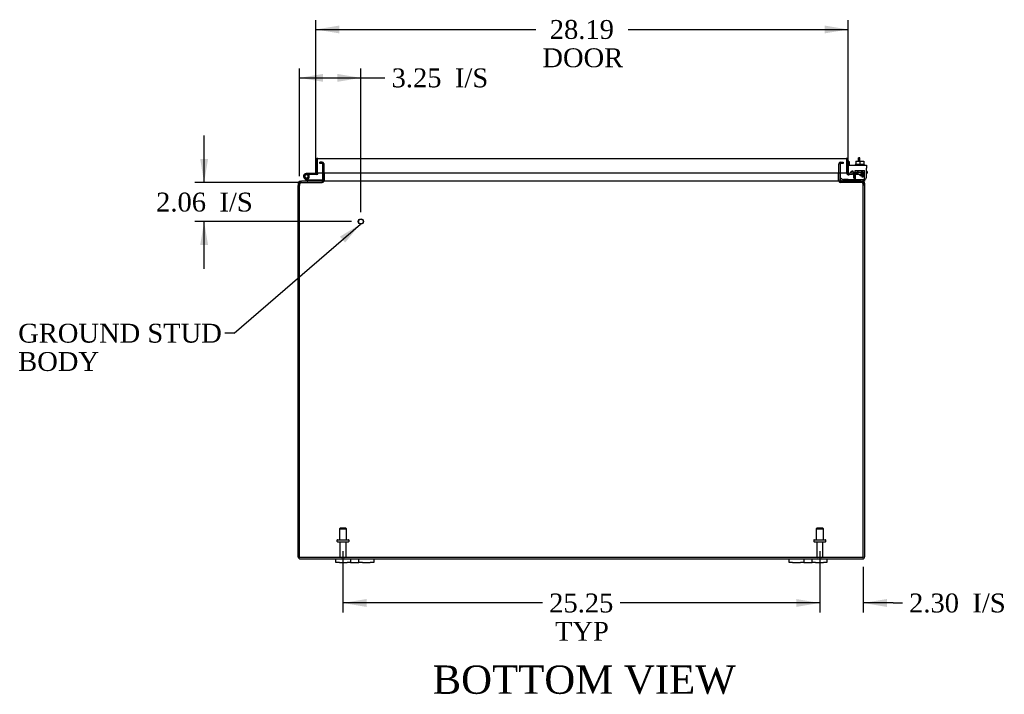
# Model space of a CAD drawing. Header units: inches. Extents: x 19 to 237, y 5 to 158.
# Tile 1 of 8: x 61 to 113, y 5 to 41. Entities that reach past the tile are written whole.
import ezdxf
from ezdxf.enums import TextEntityAlignment as Align

# ---------------------------------------------------------------- set-up
doc = ezdxf.new("R2010")
doc.units = ezdxf.units.IN
doc.header["$MEASUREMENT"] = 0
for name, color, linetype in [('COM40153-1', 7, 'CONTINUOUS'), ('COM40153-2', 7, 'CONTINUOUS'), ('COM42667', 7, 'CONTINUOUS'), ('COM42780', 7, 'CONTINUOUS'), ('COM48491', 7, 'CONTINUOUS'), ('COM48519', 7, 'CONTINUOUS'), ('COM71780-21', 7, 'CONTINUOUS'), ('DEFAULT', 7, 'CONTINUOUS'), ('FET07710', 7, 'CONTINUOUS'), ('HNG10620-32B', 7, 'CONTINUOUS'), ('HNG10620-32C', 7, 'CONTINUOUS'), ('HNG10620-32P', 7, 'CONTINUOUS'), ('SCC19011', 7, 'CONTINUOUS'), ('STD21878', 7, 'CONTINUOUS'), ('STD26094', 7, 'CONTINUOUS'), ('WAF25035', 7, 'CONTINUOUS')]:
    doc.layers.add(name, color=color, linetype=linetype)
doc.styles.add('SEACAD_TIMES_NEW_ROMAN', font='times.ttf')

# ---------------------------------------------------------------- blocks, each defined once
blk = doc.blocks.new('SEANNOT_GROUP1')
at = {"layer": 'DEFAULT', "linetype": 'Continuous'}
blk.add_hatch(color=136, dxfattribs=at).paths.add_polyline_path([(78.319, 29.077), (79.128, 30.053), (78.047, 29.393)])
at = {"layer": 'DEFAULT', "color": 136, "linetype": 'Continuous'}
blk.add_line((72.45, 24.276), (71.95, 24.276), dxfattribs=at)
blk.add_lwpolyline([(72.45, 24.276), (79.128, 30.053)], dxfattribs=at)
at = {"layer": 'DEFAULT', "color": 136, "linetype": 'Continuous', "style": 'SEACAD_TIMES_NEW_ROMAN'}
for s, p in [('GROUND STUD', (61.008, 24.776)), ('BODY', (61.008, 23.276))]:
    blk.add_text(s, height=1, dxfattribs=at).set_placement(p, align=Align.TOP_LEFT)
blk = doc.blocks.new('GDIMGGROUP4')
at = {"layer": 'DEFAULT', "linetype": 'Continuous'}
for points in [[(79.457, 9.778), (79.457, 10.195), (78.207, 9.986)], [(102.207, 9.778), (103.457, 9.986), (102.207, 10.195)]]:
    blk.add_hatch(color=136, dxfattribs=at).paths.add_polyline_path(points)
at = {"layer": 'DEFAULT', "color": 136, "linetype": 'Continuous'}
for p, q in [((78.207, 12.732), (78.207, 9.486)), ((103.457, 12.732), (103.457, 9.486)), ((88.776, 9.986), (78.207, 9.986)), ((103.457, 9.986), (92.888, 9.986))]:
    blk.add_line(p, q, dxfattribs=at)
at = {"layer": 'DEFAULT', "color": 136, "linetype": 'Continuous', "style": 'SEACAD_TIMES_NEW_ROMAN'}
for s, p in [('25.25', (89.126, 10.486)), ('TYP', (89.434, 8.986))]:
    blk.add_text(s, height=1, dxfattribs=at).set_placement(p, align=Align.TOP_LEFT)
blk = doc.blocks.new('GDIMGGROUP11')
at = {"layer": 'DEFAULT', "linetype": 'Continuous'}
for points in [[(78.019, 40.573), (76.769, 40.365), (78.019, 40.156)], [(103.707, 40.573), (103.707, 40.156), (104.957, 40.365)]]:
    blk.add_hatch(color=136, dxfattribs=at).paths.add_polyline_path(points)
at = {"layer": 'DEFAULT', "color": 136, "linetype": 'Continuous'}
for p, q in [((76.769, 33.238), (76.769, 40.865)), ((104.957, 33.266), (104.957, 40.865)), ((76.769, 40.365), (88.416, 40.365)), ((93.31, 40.365), (104.957, 40.365))]:
    blk.add_line(p, q, dxfattribs=at)
at = {"layer": 'DEFAULT', "color": 136, "linetype": 'Continuous', "style": 'SEACAD_TIMES_NEW_ROMAN'}
for s, p in [('28.19', (89.157, 40.865)), ('DOOR', (88.766, 39.365))]:
    blk.add_text(s, height=1, dxfattribs=at).set_placement(p, align=Align.TOP_LEFT)
blk = doc.blocks.new('GDIMGGROUP14')
at = {"layer": 'DEFAULT', "linetype": 'Continuous'}
for points in [[(102.207, 9.778), (103.457, 9.986), (102.207, 10.195)], [(107.01, 9.778), (107.01, 10.195), (105.76, 9.986)]]:
    blk.add_hatch(color=136, dxfattribs=at).paths.add_polyline_path(points)
at = {"layer": 'DEFAULT', "color": 136, "linetype": 'Continuous'}
for p, q in [((103.457, 12.732), (103.457, 9.486)), ((105.76, 11.895), (105.76, 9.486)), ((103.457, 9.986), (100.957, 9.986)), ((107.334, 9.986), (105.76, 9.986)), ((107.334, 9.986), (107.834, 9.986))]:
    blk.add_line(p, q, dxfattribs=at)
at = {"layer": 'DEFAULT', "color": 136, "linetype": 'Continuous', "style": 'SEACAD_TIMES_NEW_ROMAN'}
for s, p in [('2.30', (108.184, 10.486)), ('I/S', (111.538, 10.486))]:
    blk.add_text(s, height=1, dxfattribs=at).set_placement(p, align=Align.TOP_LEFT)
blk = doc.blocks.new('GDIMGGROUP16')
at = {"layer": 'DEFAULT', "linetype": 'Continuous'}
for points in [[(77.154, 38.008), (75.904, 37.8), (77.154, 37.591)], [(77.904, 38.008), (77.904, 37.591), (79.154, 37.8)]]:
    blk.add_hatch(color=136, dxfattribs=at).paths.add_polyline_path(points)
at = {"layer": 'DEFAULT', "color": 136, "linetype": 'Continuous'}
for p, q in [((75.904, 32.597), (75.904, 38.3)), ((79.154, 30.691), (79.154, 38.3)), ((75.904, 37.8), (79.931, 37.8)), ((79.931, 37.8), (80.431, 37.8))]:
    blk.add_line(p, q, dxfattribs=at)
at = {"layer": 'DEFAULT', "color": 136, "linetype": 'Continuous', "style": 'SEACAD_TIMES_NEW_ROMAN'}
for s, p in [('3.25', (80.781, 38.3)), ('I/S', (84.135, 38.3))]:
    blk.add_text(s, height=1, dxfattribs=at).set_placement(p, align=Align.TOP_LEFT)
blk = doc.blocks.new('GDIMGGROUP17')
at = {"layer": 'DEFAULT', "linetype": 'Continuous'}
for points in [[(70.646, 33.501), (70.854, 32.251), (71.062, 33.501)], [(70.646, 28.941), (71.062, 28.941), (70.854, 30.191)]]:
    blk.add_hatch(color=136, dxfattribs=at).paths.add_polyline_path(points)
at = {"layer": 'DEFAULT', "color": 136, "linetype": 'Continuous'}
for p, q in [((70.854, 32.251), (70.854, 34.751)), ((76.019, 32.251), (70.354, 32.251)), ((78.654, 30.191), (70.354, 30.191)), ((70.854, 27.691), (70.854, 30.191))]:
    blk.add_line(p, q, dxfattribs=at)
at = {"layer": 'DEFAULT', "color": 136, "linetype": 'Continuous', "style": 'SEACAD_TIMES_NEW_ROMAN'}
for s, p in [('2.06', (68.312, 31.721)), ('I/S', (71.666, 31.721))]:
    blk.add_text(s, height=1, dxfattribs=at).set_placement(p, align=Align.TOP_LEFT)

msp = doc.modelspace()

# ---------------------------------------------------------------- linework, layer by layer
at = {"layer": 'COM40153-1', "color": 7}
for p, q in [((105.51, 33.394), (105.51, 33.573)), ((105.582, 33.573), (105.51, 33.573)), ((105.582, 33.394), (105.582, 33.573))]:
    msp.add_line(p, q, dxfattribs=at)
at = {"layer": 'COM40153-2', "color": 7}
for p, q in [((105.029, 33.361), (104.957, 33.361)), ((105.029, 33.168), (105.029, 33.361)), ((105.241, 32.761), (105.083, 32.761)), ((105.233, 32.833), (105.129, 32.833)), ((105.957, 32.833), (105.927, 32.833)), ((105.927, 32.761), (105.957, 32.761)), ((105.957, 32.833), (105.957, 32.761))]:
    msp.add_line(p, q, dxfattribs=at)
msp.add_arc((105.065, 32.869), 0.108, 180, 186.8545, dxfattribs=at)
at = {"layer": 'COM42667', "color": 7}
for p, q in [((104.957, 33.168), (105.927, 33.168)), ((104.957, 33.025), (104.957, 33.168)), ((104.957, 33.025), (104.957, 32.77)), ((105.927, 33.168), (105.927, 33.025)), ((105.927, 32.543), (105.927, 33.025)), ((105.072, 32.743), (105.131, 32.835)), ((105.241, 32.802), (105.241, 32.543)), ((105.591, 32.631), (105.706, 32.793)), ((105.591, 32.603), (105.591, 32.631)), ((105.7, 32.603), (105.591, 32.603)), ((105.7, 32.744), (105.621, 32.631)), ((105.621, 32.631), (105.7, 32.631)), ((105.7, 32.631), (105.7, 32.744)), ((105.7, 32.543), (105.7, 32.603)), ((105.731, 32.543), (105.7, 32.543)), ((105.706, 32.793), (105.731, 32.793)), ((105.731, 32.793), (105.731, 32.631)), ((105.731, 32.631), (105.764, 32.631)), ((105.764, 32.603), (105.731, 32.603)), ((105.731, 32.603), (105.731, 32.543)), ((105.764, 32.631), (105.764, 32.603))]:
    msp.add_line(p, q, dxfattribs=at)
for centre, radius, start, end in [((105.181, 32.802), 0.06, 0, 147.1545), ((105.017, 32.77), 0.06, 180, 202.199), ((105.366, 32.543), 0.125, 180, 270), ((105.802, 32.543), 0.125, 270, 0)]:
    msp.add_arc(centre, radius, start, end, dxfattribs=at)
at = {"layer": 'COM42780', "color": 7}
for p, q in [((105.328, 32.895), (105.828, 32.895)), ((105.328, 32.809), (105.328, 32.895)), ((105.453, 32.895), (105.453, 32.705)), ((105.472, 32.895), (105.472, 32.705)), ((105.685, 32.705), (105.685, 32.895)), ((105.703, 32.895), (105.703, 32.705)), ((105.828, 32.754), (105.828, 32.895)), ((104.529, 32.415), (104.596, 32.482)), ((104.529, 32.415), (104.579, 32.365)), ((104.596, 32.482), (104.646, 32.432)), ((104.68, 32.418), (105.578, 32.418)), ((104.714, 32.417), (104.714, 32.418)), ((104.774, 32.417), (104.714, 32.417)), ((104.774, 32.417), (104.774, 32.418)), ((104.802, 32.417), (104.774, 32.417)), ((104.802, 32.417), (104.802, 32.418)), ((104.964, 32.417), (104.802, 32.417)), ((104.914, 32.417), (104.914, 32.418)), ((104.964, 32.417), (104.964, 32.418)), ((105.328, 32.754), (105.328, 32.809)), ((105.328, 32.809), (105.328, 32.338)), ((105.328, 32.8), (105.828, 32.8)), ((105.383, 32.8), (105.383, 32.705)), ((105.383, 32.705), (105.773, 32.705)), ((105.578, 32.418), (105.828, 32.418)), ((105.773, 32.705), (105.773, 32.8)), ((105.828, 32.465), (105.828, 32.754)), ((105.828, 32.421), (105.828, 32.465)), ((105.828, 32.418), (105.828, 32.421)), ((105.828, 32.418), (105.828, 32.323)), ((105.828, 32.323), (105.724, 32.323))]:
    msp.add_line(p, q, dxfattribs=at)
for radius in [0.143, 0.048]:
    msp.add_arc((104.68, 32.466), radius, 225, 270, dxfattribs=at)
msp.add_ellipse((105.078, 33.423), major_axis=(0, -14.322), ratio=0.017455, start_param=1.503851, end_param=1.524085, dxfattribs=at)
for points, knots in [([(105.32, 32.418), (105.322, 32.418), (105.323, 32.419), (105.325, 32.422), (105.325, 32.424), (105.325, 32.425)], [0, 0, 0, 0, 0.25, 0.25, 0.3597521, 0.3597521, 0.3597521, 0.3597521]), ([(105.328, 32.338), (105.328, 32.333), (105.328, 32.329), (105.325, 32.324), (105.323, 32.323), (105.32, 32.323)], [0, 0, 0, 0, 0.5, 0.5, 1, 1, 1, 1]), ([(105.325, 32.425), (105.325, 32.425), (105.325, 32.426), (105.326, 32.427), (105.326, 32.429), (105.327, 32.436), (105.327, 32.441), (105.328, 32.453), (105.328, 32.459), (105.328, 32.465)], [0.3597521, 0.3597521, 0.3597521, 0.3597521, 0.375, 0.375, 0.5, 0.5, 0.75, 0.75, 1, 1, 1, 1])]:
    msp.add_open_spline(points, degree=3, knots=knots, dxfattribs=at)
at = {"layer": 'COM48491', "color": 7}
for p, q in [((76.977, 33.264), (76.977, 33.336)), ((77.047, 33.336), (76.977, 33.336)), ((77.047, 33.264), (76.977, 33.264)), ((77.099, 33.336), (77.047, 33.336)), ((77.099, 33.264), (77.047, 33.264)), ((77.099, 33.264), (77.099, 33.336)), ((77.133, 33.24), (77.2, 33.265)), ((77.135, 32.766), (77.135, 33.228)), ((77.207, 32.766), (77.207, 33.228)), ((104.457, 32.766), (104.457, 33.228)), ((104.531, 33.24), (104.463, 33.265)), ((104.529, 33.228), (104.529, 32.766)), ((104.565, 33.264), (104.565, 33.336)), ((104.616, 33.264), (104.565, 33.264)), ((104.578, 33.336), (104.616, 33.336)), ((104.616, 33.336), (104.687, 33.336)), ((104.687, 33.264), (104.616, 33.264)), ((104.687, 33.336), (104.687, 33.264)), ((77.133, 32.349), (77.202, 32.329)), ((77.135, 32.359), (77.135, 32.766)), ((77.207, 32.359), (77.207, 32.766)), ((104.457, 32.359), (104.457, 32.766)), ((104.53, 32.349), (104.461, 32.329)), ((104.529, 32.766), (104.529, 32.359)), ((75.832, 32.215), (75.832, 32.097)), ((75.904, 32.215), (75.832, 32.215)), ((75.832, 12.431), (75.832, 32.097)), ((75.904, 32.215), (75.904, 32.097)), ((75.92, 32.245), (75.94, 32.251)), ((75.94, 32.251), (75.94, 32.323)), ((75.94, 32.323), (76.009, 32.323)), ((75.94, 32.251), (77.099, 32.251)), ((77.099, 32.323), (77.099, 32.251)), ((104.565, 32.323), (104.565, 32.251)), ((105.724, 32.251), (104.565, 32.251)), ((105.655, 32.323), (105.724, 32.323)), ((105.724, 32.251), (105.724, 32.323)), ((105.743, 32.245), (105.724, 32.251)), ((105.76, 32.215), (105.76, 32.097)), ((105.76, 32.215), (105.832, 32.215)), ((105.832, 32.215), (105.832, 32.097)), ((105.832, 32.097), (105.832, 12.431)), ((75.94, 12.323), (77.832, 12.323)), ((79.832, 12.323), (101.832, 12.323)), ((103.832, 12.323), (105.724, 12.323))]:
    msp.add_line(p, q, dxfattribs=at)
for centre, radius, start, end in [((77.099, 33.228), 0.108, 19.7821, 90), ((77.099, 33.228), 0.036, 19.7822, 89.9999), ((77.099, 33.228), 0.036, 0, 19.7821), ((77.099, 33.228), 0.108, 0, 19.7821), ((104.565, 33.228), 0.108, 160.2179, 180), ((104.565, 33.228), 0.108, 90, 160.2179), ((104.565, 33.228), 0.036, 160.2179, 180), ((104.565, 33.228), 0.036, 90.0001, 160.2178), ((77.099, 32.359), 0.036, 270.0001, 343.7794), ((77.099, 32.359), 0.108, 270, 343.7795), ((77.099, 32.359), 0.036, 343.7795, 0), ((77.099, 32.359), 0.108, 343.7795, 0), ((104.565, 32.359), 0.108, 180, 196.2205), ((104.565, 32.359), 0.108, 196.2205, 270), ((104.565, 32.359), 0.036, 180, 196.2205), ((104.565, 32.359), 0.036, 196.2206, 269.9999), ((75.94, 32.215), 0.108, 122.6431, 180), ((75.94, 32.214), 0.109, 90.0913, 122.5518), ((75.94, 32.215), 0.036, 122.6431, 180), ((105.724, 32.215), 0.108, 57.3569, 90), ((105.724, 32.215), 0.036, 0, 57.3569), ((105.724, 32.215), 0.108, 0, 57.3569), ((75.94, 12.431), 0.108, 180, 270), ((75.94, 12.431), 0.036, 180, 270), ((105.724, 12.431), 0.108, 270, 0), ((105.724, 12.431), 0.036, 270, 0)]:
    msp.add_arc(centre, radius, start, end, dxfattribs=at)
at = {"layer": 'COM48519', "color": 7}
for p, q in [((77.232, 32.359), (77.232, 32.766)), ((77.232, 32.359), (77.232, 32.349)), ((104.432, 32.766), (104.432, 32.359)), ((104.432, 32.349), (104.432, 32.359)), ((75.904, 12.395), (75.904, 32.097)), ((105.655, 32.323), (76.009, 32.323)), ((105.76, 12.395), (105.76, 32.097)), ((105.76, 12.395), (75.904, 12.395))]:
    msp.add_line(p, q, dxfattribs=at)
for centre, radius, start, end in [((77.149, 32.466), 0.144, 273.4883, 305.1665), ((104.515, 32.466), 0.144, 234.8335, 266.5117), ((76.154, 32.097), 0.25, 151.8454, 180), ((76.147, 32.17), 0.219, 141.4717, 168.0655), ((76.013, 32.276), 0.0474, 94.5956, 140.4649), ((105.651, 32.276), 0.0474, 39.5351, 85.4044), ((105.516, 32.17), 0.219, 11.9345, 38.5283), ((105.51, 32.097), 0.25, 0, 28.1546)]:
    msp.add_arc(centre, radius, start, end, dxfattribs=at)
at = {"layer": 'COM71780-21', "color": 7}
for p, q in [((76.769, 32.738), (76.769, 33.425)), ((76.841, 33.527), (76.841, 33.425)), ((76.841, 33.425), (76.841, 33.527)), ((76.841, 32.738), (76.841, 33.425)), ((76.841, 33.425), (76.841, 32.766)), ((76.877, 33.533), (104.849, 33.533)), ((104.885, 33.425), (104.885, 33.527)), ((104.885, 33.527), (104.885, 33.425)), ((104.885, 32.766), (104.885, 33.425)), ((104.885, 33.425), (104.885, 32.766)), ((104.957, 33.425), (104.957, 32.766)), ((76.769, 32.738), (76.841, 32.738)), ((76.841, 32.766), (104.885, 32.766)), ((104.957, 32.766), (104.885, 32.766)), ((104.97, 32.738), (104.923, 32.683)), ((105.169, 32.761), (104.999, 32.731)), ((104.999, 32.731), (105.011, 32.66)), ((105.181, 32.69), (105.011, 32.66)), ((105.181, 32.69), (105.169, 32.761))]:
    msp.add_line(p, q, dxfattribs=at)
for centre, radius, start, end in [((76.877, 33.425), 0.108, 109.4712, 180), ((76.877, 33.425), 0.108, 90, 109.4712), ((104.849, 33.425), 0.108, 70.5288, 90), ((104.849, 33.425), 0.108, 0, 70.5288), ((104.993, 32.766), 0.108, 180, 230), ((104.993, 32.766), 0.108, 230.0001, 279.9999), ((104.993, 32.766), 0.036, 180, 230), ((104.993, 32.766), 0.036, 230, 280)]:
    msp.add_arc(centre, radius, start, end, dxfattribs=at)
for centre, start_param, end_param in [((76.877, 33.425), 3.141593, 3.48143), ((104.849, 33.425), 2.801756, 3.141593)]:
    msp.add_ellipse(centre, major_axis=(0, -0.108), ratio=0.997813, start_param=start_param, end_param=end_param, dxfattribs=at)
at = {"layer": 'FET07710', "color": 7}
for p, q in [((77.832, 12.136), (77.832, 12.323)), ((77.832, 12.323), (78.019, 12.323)), ((78.019, 12.136), (77.832, 12.136)), ((78.019, 12.323), (78.426, 12.323)), ((78.019, 12.136), (78.426, 12.136)), ((78.426, 12.323), (78.613, 12.323)), ((78.613, 12.136), (78.426, 12.136)), ((78.613, 12.323), (78.831, 12.323)), ((78.613, 12.323), (78.613, 12.136)), ((78.613, 12.136), (78.831, 12.136)), ((78.831, 12.323), (78.832, 12.323)), ((78.831, 12.136), (78.832, 12.136)), ((78.832, 12.323), (79.05, 12.323)), ((78.832, 12.136), (79.05, 12.136)), ((79.05, 12.136), (79.05, 12.323)), ((79.05, 12.323), (79.237, 12.323)), ((79.237, 12.136), (79.05, 12.136)), ((79.237, 12.323), (79.644, 12.323)), ((79.237, 12.136), (79.644, 12.136)), ((79.644, 12.323), (79.832, 12.323)), ((79.832, 12.136), (79.644, 12.136)), ((79.832, 12.323), (79.832, 12.136)), ((101.832, 12.136), (101.832, 12.323)), ((101.832, 12.323), (102.019, 12.323)), ((102.019, 12.136), (101.832, 12.136)), ((102.019, 12.323), (102.426, 12.323)), ((102.019, 12.136), (102.426, 12.136)), ((102.426, 12.323), (102.613, 12.323)), ((102.613, 12.136), (102.426, 12.136)), ((102.613, 12.323), (102.831, 12.323)), ((102.613, 12.323), (102.613, 12.136)), ((102.613, 12.136), (102.831, 12.136)), ((102.831, 12.323), (102.832, 12.323)), ((102.831, 12.136), (102.832, 12.136)), ((102.832, 12.323), (103.05, 12.323)), ((102.832, 12.136), (103.05, 12.136)), ((103.05, 12.136), (103.05, 12.323)), ((103.05, 12.323), (103.237, 12.323)), ((103.237, 12.136), (103.05, 12.136)), ((103.237, 12.323), (103.644, 12.323)), ((103.237, 12.136), (103.644, 12.136)), ((103.644, 12.323), (103.832, 12.323)), ((103.832, 12.136), (103.644, 12.136)), ((103.832, 12.323), (103.832, 12.136))]:
    msp.add_line(p, q, dxfattribs=at)
at = {"layer": 'HNG10620-32B', "color": 7}
for p, q in [((76.288, 32.349), (76.162, 32.476)), ((76.331, 32.391), (76.204, 32.518)), ((76.316, 32.437), (76.298, 32.495)), ((77.087, 32.383), (76.351, 32.383)), ((77.087, 32.323), (77.087, 32.383))]:
    msp.add_line(p, q, dxfattribs=at)
for centre, radius, start, end in [((76.271, 32.584), 0.154, 287.1819, 225), ((76.271, 32.584), 0.0938, 287.1819, 225), ((76.351, 32.412), 0.089, 225, 270), ((76.351, 32.412), 0.029, 225, 270)]:
    msp.add_arc(centre, radius, start, end, dxfattribs=at)
at = {"layer": 'HNG10620-32C', "color": 7}
for p, q in [((76.841, 33.218), (76.841, 33.218)), ((76.424, 32.738), (76.271, 32.738)), ((76.424, 32.678), (76.393, 32.678)), ((76.769, 32.738), (76.424, 32.738)), ((76.424, 32.738), (76.424, 32.678)), ((76.812, 32.678), (76.424, 32.678))]:
    msp.add_line(p, q, dxfattribs=at)
for centre, radius, start, end in [((76.271, 32.584), 0.154, 277.4281, 287.1819), ((76.812, 32.767), 0.089, 270, 0)]:
    msp.add_arc(centre, radius, start, end, dxfattribs=at)
at = {"layer": 'HNG10620-32P', "color": 7}
msp.add_circle((76.271, 32.584), 0.0938, dxfattribs=at)
at = {"layer": 'SCC19011', "color": 7}
for p, q in [((105.363, 33.394), (105.363, 33.213)), ((105.363, 33.394), (105.578, 33.394)), ((105.578, 33.394), (105.578, 33.213)), ((105.578, 33.394), (105.793, 33.394)), ((105.793, 33.394), (105.793, 33.213))]:
    msp.add_line(p, q, dxfattribs=at)
at = {"layer": 'STD21878', "color": 7}
for radius in [0.141, 0.125]:
    msp.add_circle((79.154, 30.191), radius, dxfattribs=at)
at = {"layer": 'STD26094', "color": 7}
for p, q in [((78.057, 13.957), (78.019, 13.919)), ((78.019, 13.919), (78.394, 13.919)), ((78.019, 13.919), (78.019, 13.332)), ((78.357, 13.957), (78.057, 13.957)), ((78.394, 13.919), (78.357, 13.957)), ((78.394, 13.332), (78.394, 13.919)), ((103.307, 13.957), (103.269, 13.919)), ((103.269, 13.919), (103.644, 13.919)), ((103.269, 13.919), (103.269, 13.332)), ((103.607, 13.957), (103.307, 13.957)), ((103.644, 13.919), (103.607, 13.957)), ((103.644, 13.332), (103.644, 13.919)), ((77.882, 13.302), (77.882, 13.262)), ((77.912, 13.332), (78.502, 13.332)), ((77.912, 13.232), (78.502, 13.232)), ((78.042, 13.232), (78.042, 12.455)), ((78.372, 12.455), (78.372, 13.232)), ((78.532, 13.262), (78.532, 13.302)), ((103.132, 13.302), (103.132, 13.262)), ((103.162, 13.332), (103.752, 13.332)), ((103.162, 13.232), (103.752, 13.232)), ((103.292, 13.232), (103.292, 12.455)), ((103.622, 12.455), (103.622, 13.232)), ((103.782, 13.262), (103.782, 13.302))]:
    msp.add_line(p, q, dxfattribs=at)
for centre, radius, start, end in [((77.912, 13.302), 0.03, 90, 180), ((77.912, 13.262), 0.03, 180, 270), ((78.502, 13.302), 0.03, 0, 90), ((78.502, 13.262), 0.03, 270, 0), ((103.162, 13.302), 0.03, 90, 180), ((103.162, 13.262), 0.03, 180, 270), ((103.752, 13.302), 0.03, 0, 90), ((103.752, 13.262), 0.03, 270, 0), ((78.102, 12.455), 0.06, 180, 270), ((78.312, 12.455), 0.06, 270, 0), ((103.352, 12.455), 0.06, 180, 270), ((103.562, 12.455), 0.06, 270, 0)]:
    msp.add_arc(centre, radius, start, end, dxfattribs=at)
at = {"layer": 'WAF25035', "color": 7}
for p, q in [((105.828, 33.213), (105.328, 33.213)), ((105.328, 33.213), (105.328, 33.168)), ((105.828, 33.168), (105.828, 33.213))]:
    msp.add_line(p, q, dxfattribs=at)

# ---------------------------------------------------------------- block references
at = {"layer": 'DEFAULT', "color": 7}
for name in ['GDIMGGROUP11', 'GDIMGGROUP16', 'GDIMGGROUP17', 'SEANNOT_GROUP1', 'GDIMGGROUP4', 'GDIMGGROUP14']:
    msp.add_blockref(name, (0, 0), dxfattribs=at)

# ---------------------------------------------------------------- texts
at = {"layer": 'DEFAULT', "color": 7, "style": 'SEACAD_TIMES_NEW_ROMAN'}
msp.add_text('BOTTOM VIEW', height=1.5, dxfattribs=at).set_placement((82.954, 6.675), align=Align.TOP_LEFT)

doc.saveas('drawing.dxf')
